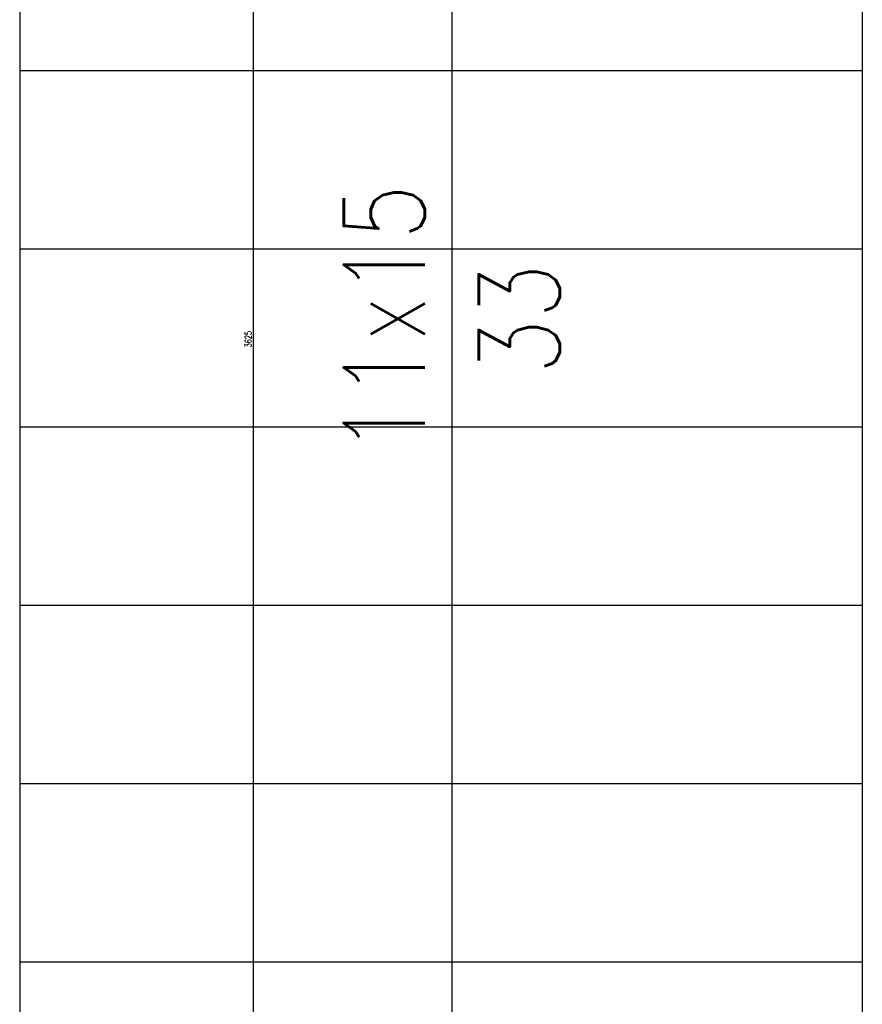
# Model space of a CAD drawing. Header units: centimetres. Extents: x -228435 to 46820, y -89367 to 152985.
# Tile 23 of 256: x -62740 to -61180, y 7601 to 9424. Entities that reach past the tile are written whole.
import ezdxf

# ---------------------------------------------------------------- set-up
doc = ezdxf.new("R2010")
doc.units = ezdxf.units.CM
doc.header["$LTSCALE"] = 50
doc.header["$PDMODE"] = 35
doc.header["$PDSIZE"] = 0.1
doc.layers.get('0').update_dxf_attribs({"color": 8})
doc.layers.get('DEFPOINTS').update_dxf_attribs({"color": 8})
for name, color, linetype in [('Kondygnacja  -0_5$0$ARCH_INFO_SCHODY_IST', 8, 'Continuous'), ('Kondygnacja  -0_5$0$ARCH_MUROWANE_IST', 8, 'Continuous'), ('Kondygnacja  -0_5$0$ARCH_SCHODY_IST', 8, 'Continuous')]:
    doc.layers.add(name, color=color, linetype=linetype)
doc.layers.add('Kondygnacja  -0_5$0$ARCH_INFO_WYMIARY', color=8, linetype='Continuous', lineweight=9)
doc.styles.add('Kondygnacja  -0_5$0$Romans', font='Romans.shx', dxfattribs={"width": 0.7})
doc.styles.add('Kondygnacja  -0_5$0$ROMANS-50-CM', font='romans.shx', dxfattribs={"width": 0.8, "height": 10})
doc.dimstyles.new('Kondygnacja  -0_5$0$Wymiary 1-100', dxfattribs={"dimtxt": 12, "dimasz": 10, "dimexe": 5, "dimexo": 0, "dimgap": 4, "dimtad": 1, "dimrnd": 0.5, "dimzin": 12, "dimdsep": 46, "dimtxsty": 'Kondygnacja  -0_5$0$Romans', "dimblk": 'Kondygnacja  -0_5$0$_Oblique', "dimcen": 10, "dimdle": 10, "dimclrt": 55, "dimazin": 0, "dimtfac": 1, "dimtmove": 1, "dimatfit": 3, "dimfxl": 8, "dimfxlon": 1, "dimtolj": 1, "dimtzin": 0, "dimarcsym": 0})

# ---------------------------------------------------------------- blocks, each defined once
blk = doc.blocks.new('Kondygnacja  -0_5$0$_Oblique')
at = {"color": 0, "linetype": 'ByBlock', "lineweight": -2}
blk.add_line((-0.5, -0.5), (0.5, 0.5), dxfattribs=at)
blk = doc.blocks.new('*D90')
at = {"layer": 'DEFPOINTS', "color": 0}
for p in [(-62690, 10644.8), (-62307, 10644.8), (-62690, 7020)]:
    blk.add_point(p, dxfattribs=at)
at = {"layer": 'Kondygnacja  -0_5$0$ARCH_INFO_WYMIARY', "color": 0, "lineweight": -2}
for p, q in [((-62315, 10644.8), (-62302, 10644.8)), ((-62307, 7010), (-62307, 10654.8)), ((-62315, 7020), (-62302, 7020))]:
    blk.add_line(p, q, dxfattribs=at)
at = {"layer": 'Kondygnacja  -0_5$0$ARCH_INFO_WYMIARY', "color": 0, "lineweight": -2, "xscale": 10, "yscale": 10, "zscale": 10}
for p, rotation in [((-62307, 10644.8), 90), ((-62307, 7020), 270)]:
    blk.add_blockref('Kondygnacja  -0_5$0$_Oblique', p, dxfattribs=dict(at, rotation=rotation))
at = {"layer": 'Kondygnacja  -0_5$0$ARCH_INFO_WYMIARY', "color": 55, "insert": (-62317, 8832.4), "char_height": 12, "attachment_point": 5, "rotation": 90, "style": 'Kondygnacja  -0_5$0$Romans'}
blk.add_mtext('\\A1;3625', dxfattribs=at)

msp = doc.modelspace()

# ---------------------------------------------------------------- linework, layer by layer
at = {"layer": 'Kondygnacja  -0_5$0$ARCH_INFO_SCHODY_IST'}
msp.add_line((-61940, 10320), (-61940, 6620), dxfattribs=at)
at = {"layer": 'Kondygnacja  -0_5$0$ARCH_MUROWANE_IST', "ltscale": 4}
msp.add_line((-62740, 11990), (-62740, 4400), dxfattribs=at)
at = {"layer": 'Kondygnacja  -0_5$0$ARCH_SCHODY_IST'}
for p, q in [((-62740, 10750), (-62740, 4800)), ((-61180, 10474.257), (-61180, 6920)), ((-62740, 9330), (-61180, 9330)), ((-62740, 9000), (-61180, 9000)), ((-62740, 8670), (-61180, 8670)), ((-62740, 8340), (-61180, 8340)), ((-62740, 8010), (-61180, 8010)), ((-62740, 7680), (-61180, 7680))]:
    msp.add_line(p, q, dxfattribs=at)

# ---------------------------------------------------------------- texts
at = {"layer": 'Kondygnacja  -0_5$0$ARCH_INFO_SCHODY_IST', "insert": (-61940, 8870), "char_height": 150, "width": 100, "attachment_point": 5, "rotation": 90, "style": 'Kondygnacja  -0_5$0$ROMANS-50-CM'}
msp.add_mtext('11x15 33', dxfattribs=at)

# ---------------------------------------------------------------- dimensions: what is measured, and where the dimension line sits
at = {"layer": 'Kondygnacja  -0_5$0$ARCH_INFO_WYMIARY'}
dim = msp.add_linear_dim(base=(-62307.03, 10644.768), p1=(-62690, 7020), p2=(-62690, 10644.768), angle=90, dimstyle='Kondygnacja  -0_5$0$Wymiary 1-100', dxfattribs=at)
dim.commit()
dim.dimension.update_dxf_attribs({"geometry": '*D90', "text_midpoint": (-62317.03, 8832.384)})

doc.saveas('drawing.dxf')
